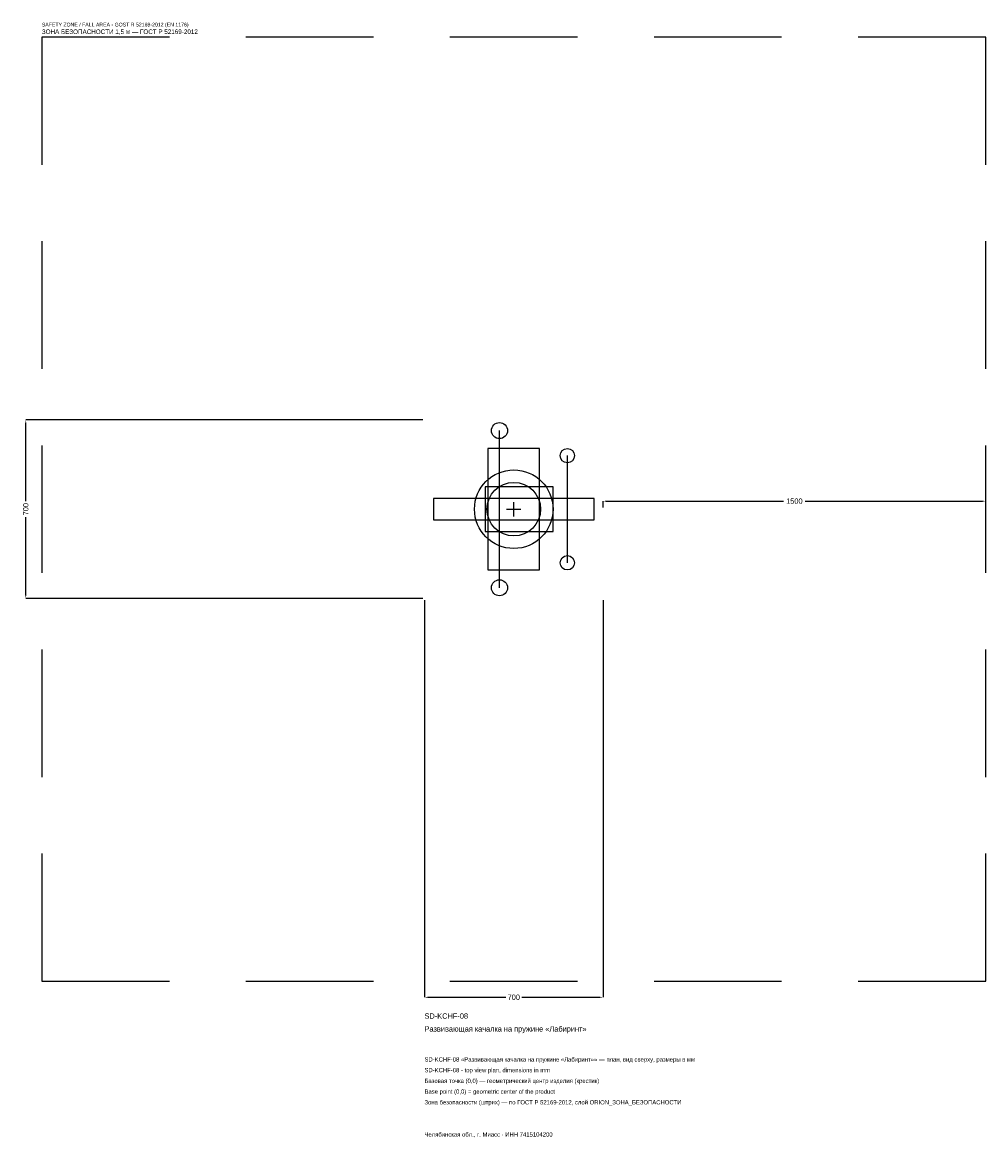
# Model space of a CAD drawing. Header units: metres. Extents: x -1927 to 1850, y -2463 to 1908.
import ezdxf

# ---------------------------------------------------------------- set-up
doc = ezdxf.new("R2010")
doc.units = ezdxf.units.M
doc.linetypes.add('DASHED', pattern=[800, 500, -300])
for name, color, linetype in [('ORION_ДАННЫЕ', 3, 'Continuous'), ('ORION_ЗОНА_БЕЗОПАСНОСТИ', 1, 'Continuous'), ('ORION_КОНТУР', 7, 'Continuous'), ('ORION_РАЗМЕРЫ', 8, 'Continuous')]:
    doc.layers.add(name, color=color, linetype=linetype)
doc.dimstyles.new('ORION', dxfattribs={"dimtxt": 21, "dimasz": 12.6, "dimexe": 1.25, "dimexo": 6.3, "dimtad": 1, "dimdec": 0, "dimcen": 2.5, "dimazin": 3, "dimtfac": 1, "dimtmove": 0, "dimatfit": 3, "dimarcsym": 0})

# ---------------------------------------------------------------- blocks, each defined once
blk = doc.blocks.new('_CLOSEDFILLED')
at = {"color": 0, "linetype": 'BYBLOCK'}
blk.add_solid([(-1, 0.16), (0, 0), (-1, -0.16)], dxfattribs=at)
blk = doc.blocks.new('*D1')
for p, q in [((-350, -356.3), (-350, -1913)), ((350, -356.3), (350, -1913)), ((-337.4, -1913), (-31.5, -1913)), ((31.5, -1913), (337.4, -1913))]:
    blk.add_line(p, q)
at = {"layer": 'Defpoints'}
for p in [(-350, -350), (350, -350), (-350, -1913)]:
    blk.add_point(p, dxfattribs=at)
at = {"layer": 'ORION_РАЗМЕРЫ', "xscale": 12.6, "yscale": 12.6, "rotation": 180}
blk.add_blockref('_CLOSEDFILLED', (-350, -1913), dxfattribs=at)
at = {"layer": 'ORION_РАЗМЕРЫ', "xscale": 12.6, "yscale": 12.6}
blk.add_blockref('_CLOSEDFILLED', (350, -1913), dxfattribs=at)
at = {"layer": 'ORION_РАЗМЕРЫ', "insert": (0, -1913), "char_height": 21, "attachment_point": 5}
blk.add_mtext('700', dxfattribs=at)
blk = doc.blocks.new('*D2')
for p, q in [((-356.3, 350), (-1913, 350)), ((-1913, 31.5), (-1913, 337.4)), ((-1913, -337.4), (-1913, -31.5)), ((-356.3, -350), (-1913, -350))]:
    blk.add_line(p, q)
at = {"layer": 'Defpoints'}
for p in [(-350, 350), (-1913, -350), (-350, -350)]:
    blk.add_point(p, dxfattribs=at)
at = {"layer": 'ORION_РАЗМЕРЫ', "xscale": 12.6, "yscale": 12.6}
for p, rotation in [((-1913, 350), 90), ((-1913, -350), 270)]:
    blk.add_blockref('_CLOSEDFILLED', p, dxfattribs=dict(at, rotation=rotation))
at = {"layer": 'ORION_РАЗМЕРЫ', "insert": (-1913, 0), "char_height": 21, "attachment_point": 5, "rotation": 90}
blk.add_mtext('700', dxfattribs=at)
blk = doc.blocks.new('*D3')
for p, q in [((350, 6.3), (350, 31.5)), ((362.6, 31.5), (1058, 31.5)), ((1142, 31.5), (1837.4, 31.5)), ((1850, 6.3), (1850, 31.5))]:
    blk.add_line(p, q)
at = {"layer": 'Defpoints'}
for p in [(350, 31.5), (350, 0), (1850, 0)]:
    blk.add_point(p, dxfattribs=at)
at = {"layer": 'ORION_РАЗМЕРЫ', "xscale": 12.6, "yscale": 12.6, "rotation": 180}
blk.add_blockref('_CLOSEDFILLED', (350, 31.5), dxfattribs=at)
at = {"layer": 'ORION_РАЗМЕРЫ', "xscale": 12.6, "yscale": 12.6}
blk.add_blockref('_CLOSEDFILLED', (1850, 31.5), dxfattribs=at)
at = {"layer": 'ORION_РАЗМЕРЫ', "insert": (1100, 31.5), "char_height": 21, "attachment_point": 5}
blk.add_mtext('1500', dxfattribs=at)
blk = doc.blocks.new('ОРИОН SD-KCHF-08 Развивающая качалка на пружине Лабиринт')
at = {"layer": 'ORION_ЗОНА_БЕЗОПАСНОСТИ', "linetype": 'DASHED'}
blk.add_lwpolyline([(-1850, -1850), (1850, -1850), (1850, 1850), (-1850, 1850)], close=True, dxfattribs=at)
at = {"layer": 'ORION_КОНТУР'}
for p, q in [((-56, -308), (-56, 308)), ((210, -210), (210, 210))]:
    blk.add_line(p, q, dxfattribs=at)
for points in [[(-101.5, -238), (101.5, -238), (101.5, 238), (-101.5, 238)], [(-112, -87.5), (154, -87.5), (154, 87.5), (-112, 87.5)], [(-315, -42), (315, -42), (315, 42), (-315, 42)]]:
    blk.add_lwpolyline(points, close=True, dxfattribs=at)
for centre, radius in [((-56, 308), 31.5), ((210, 210), 28), ((0, 0), 154), ((0, 0), 105), ((210, -210), 28), ((-56, -308), 31.5)]:
    blk.add_circle(centre, radius, dxfattribs=at)
at = {"layer": 'ORION_РАЗМЕРЫ'}
for p, q in [((-28, 0), (28, 0)), ((0, -28), (0, 28))]:
    blk.add_line(p, q, dxfattribs=at)
at = {"layer": 'ORION_ДАННЫЕ'}
for tag, p in [('АРТИКУЛ', (-350, -1997)), ('НАИМЕНОВАНИЕ', (-350, -2047.4))]:
    blk.add_attdef(tag, p, '', height=21, dxfattribs=at)
at = {"layer": 'ORION_ДАННЫЕ', "flags": 1}
for tag, p in [('ПРОИЗВОДИТЕЛЬ', (-350, -2097.8)), ('ТЕЛЕФОН', (-350, -2148.2)), ('САЙТ', (-350, -2249)), ('АДРЕС', (-350, -2299.4)), ('РЕКВИЗИТЫ', (-350, -2349.8)), ('ГАБАРИТЫ', (-350, -2400.2)), ('ЗОНА_БЕЗОПАСНОСТИ', (-350, -2450.6))]:
    blk.add_attdef(tag, p, '', height=21, dxfattribs=at)
at = {"layer": 'ORION_ЗОНА_БЕЗОПАСНОСТИ', "color": 1}
for s, height, p in [('SAFETY ZONE / FALL AREA - GOST R 52169-2012 (EN 1176)', 14.7, (-1850, 1892)), ('ЗОНА БЕЗОПАСНОСТИ 1,5 м — ГОСТ Р 52169-2012', 17.85, (-1850, 1862.6))]:
    blk.add_text(s, height=height, dxfattribs=at).set_placement(p)
at = {"layer": 'ORION_РАЗМЕРЫ'}
dim = blk.add_linear_dim(base=(-1913, -350), p1=(-350, -350), p2=(-350, 350), angle=90, dimstyle='ORION', dxfattribs=at)
dim.commit()
dim.dimension.update_dxf_attribs({"geometry": '*D2', "text_midpoint": (-1913, 0)})
for base, p1, p2, picture, middle in [((350, 31.5), (350, 0), (1850, 0), '*D3', (1100, 31.5)), ((-350, -1913), (-350, -350), (350, -350), '*D1', (0, -1913))]:
    dim = blk.add_linear_dim(base=base, p1=p1, p2=p2, dimstyle='ORION', dxfattribs=at)
    dim.commit()
    dim.dimension.update_dxf_attribs({"geometry": picture, "text_midpoint": middle})

msp = doc.modelspace()

# ---------------------------------------------------------------- block references
msp.add_blockref('ОРИОН SD-KCHF-08 Развивающая качалка на пружине Лабиринт', (0, 0)).add_auto_attribs({'АРТИКУЛ': 'SD-KCHF-08', 'НАИМЕНОВАНИЕ': 'Развивающая качалка на пружине «Лабиринт»'})

# ---------------------------------------------------------------- texts
at = {"layer": 'ORION_ДАННЫЕ', "color": 3}
for s, p in [('SD-KCHF-08 «Развивающая качалка на пружине «Лабиринт»» — план, вид сверху, размеры в мм', (-350, -2165)), ('SD-KCHF-08 - top view plan, dimensions in mm', (-350, -2207)), ('Челябинская обл., г. Миасс · ИНН 7415104200', (-350, -2459))]:
    msp.add_text(s, height=16.8, dxfattribs=at).set_placement(p)
at = {"layer": 'ORION_ДАННЫЕ', "color": 7}
for s, p in [('Базовая точка (0,0) — геометрический центр изделия (крестик)', (-350, -2249)), ('Base point (0,0) = geometric center of the product', (-350, -2291))]:
    msp.add_text(s, height=16.8, dxfattribs=at).set_placement(p)
at = {"layer": 'ORION_ДАННЫЕ', "color": 1}
msp.add_text('Зона безопасности (штрих) — по ГОСТ Р 52169-2012, слой ORION_ЗОНА_БЕЗОПАСНОСТИ', height=16.8, dxfattribs=at).set_placement((-350, -2333))

doc.saveas('drawing.dxf')
